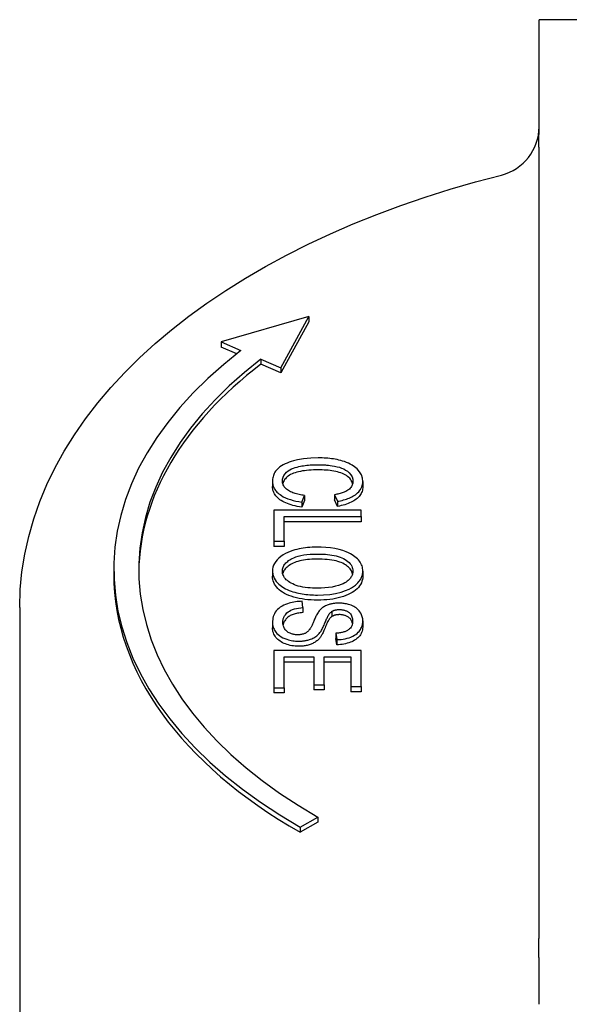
# Model space of a CAD drawing. Header units: millimetres. Extents: x 7 to 3694, y 32 to 425.
# Tile 5 of 11: x 384 to 406, y 271 to 310. Entities that reach past the tile are written whole.
import ezdxf

# ---------------------------------------------------------------- set-up
doc = ezdxf.new("R2010")
doc.units = ezdxf.units.MM
doc.layers.add('DETAIL', color=2, linetype='Continuous')

msp = doc.modelspace()

# ---------------------------------------------------------------- linework, layer by layer
at = {"layer": 'DETAIL'}
for p, q in [((404.891, 309.462), (404.891, 310.339)), ((427.391, 310.339), (404.891, 310.339)), ((404.891, 305.989), (404.891, 309.462)), ((404.891, 274.166), (404.891, 304.756)), ((395.662, 298.429), (392.139, 297.409)), ((394.539, 296.377), (395.662, 298.429)), ((395.662, 298.224), (394.539, 296.172)), ((395.662, 298.429), (395.662, 298.224)), ((392.139, 297.409), (392.939, 297.065)), ((392.139, 297.409), (392.139, 297.204)), ((392.769, 296.933), (392.139, 297.204)), ((393.739, 296.721), (394.539, 296.377)), ((393.739, 296.721), (393.739, 296.516)), ((394.539, 296.172), (393.739, 296.516)), ((394.539, 296.377), (394.539, 296.172)), ((394.203, 291.816), (394.203, 291.611)), ((397.823, 291.811), (397.823, 291.607)), ((395.374, 290.985), (395.492, 291.251)), ((395.492, 291.251), (395.492, 291.047)), ((396.695, 291.28), (396.804, 291.019)), ((396.695, 291.28), (396.695, 291.076)), ((395.492, 291.047), (395.374, 290.78)), ((395.374, 290.985), (395.374, 290.78)), ((396.804, 290.814), (396.695, 291.076)), ((396.804, 291.019), (396.804, 290.814)), ((394.262, 290.668), (394.262, 289.414)), ((397.762, 290.668), (394.262, 290.668)), ((394.675, 289.414), (394.675, 290.402)), ((394.675, 290.402), (397.762, 290.402)), ((397.762, 290.402), (397.762, 290.668)), ((397.762, 290.402), (397.762, 290.197)), ((397.762, 290.197), (394.675, 290.197)), ((394.262, 289.414), (394.675, 289.414)), ((394.262, 289.414), (394.262, 289.209)), ((394.675, 289.209), (394.262, 289.209)), ((394.675, 289.414), (394.675, 289.209)), ((387.839, 288.289), (387.839, 288.085)), ((394.203, 288.217), (394.203, 288.012)), ((397.823, 288.217), (397.823, 288.012)), ((395.425, 286.756), (395.388, 287.007)), ((384.066, 286.758), (384.066, 267.344)), ((395.425, 286.756), (395.425, 286.551)), ((396.577, 286.598), (396.577, 286.394)), ((394.203, 286.15), (394.203, 285.945)), ((397.823, 286.223), (397.823, 286.019)), ((396.743, 285.722), (396.777, 285.468)), ((396.743, 285.722), (396.743, 285.517)), ((396.777, 285.263), (396.743, 285.517)), ((396.777, 285.468), (396.777, 285.263)), ((394.262, 285.039), (394.262, 283.54)), ((397.762, 285.039), (394.262, 285.039)), ((397.762, 283.586), (397.762, 285.039)), ((394.675, 283.54), (394.675, 284.773)), ((394.675, 284.773), (395.865, 284.773)), ((395.865, 284.568), (394.675, 284.568)), ((395.865, 284.773), (395.865, 283.66)), ((396.279, 284.773), (397.348, 284.773)), ((396.279, 283.66), (396.279, 284.773)), ((397.348, 284.568), (396.279, 284.568)), ((397.348, 284.773), (397.348, 283.586)), ((395.865, 283.66), (395.865, 283.456)), ((395.865, 283.66), (396.279, 283.66)), ((396.279, 283.66), (396.279, 283.456)), ((394.262, 283.54), (394.262, 283.335)), ((394.262, 283.54), (394.675, 283.54)), ((394.675, 283.335), (394.262, 283.335)), ((394.675, 283.54), (394.675, 283.335)), ((396.279, 283.456), (395.865, 283.456)), ((397.348, 283.586), (397.762, 283.586)), ((397.348, 283.586), (397.348, 283.381)), ((397.762, 283.381), (397.348, 283.381)), ((397.762, 283.586), (397.762, 283.381)), ((395.308, 277.947), (396.015, 278.353)), ((396.015, 278.148), (395.308, 277.742)), ((396.015, 278.353), (396.015, 278.148)), ((395.308, 277.947), (395.308, 277.742)), ((404.891, 270.84), (404.891, 272.347))]:
    msp.add_line(p, q, dxfattribs=at)
at = {"layer": 'DETAIL', "flags": 128}
for points in [[(404.887, 305.23), (404.886, 305.266), (404.886, 305.3), (404.885, 305.333), (404.885, 305.365), (404.885, 305.396), (404.884, 305.427), (404.884, 305.458), (404.884, 305.49), (404.884, 305.521), (404.885, 305.554), (404.885, 305.587), (404.885, 305.622), (404.886, 305.656), (404.887, 305.688), (404.887, 305.721), (404.888, 305.752), (404.888, 305.783), (404.889, 305.813), (404.89, 305.843), (404.89, 305.873), (404.891, 305.902), (404.891, 305.931), (404.891, 305.96), (404.891, 305.989)], [(404.893, 304.755), (404.893, 304.775), (404.893, 304.795), (404.893, 304.815), (404.893, 304.835), (404.893, 304.855), (404.893, 304.875), (404.893, 304.894), (404.893, 304.914), (404.893, 304.934), (404.892, 304.954), (404.892, 304.974), (404.892, 304.993), (404.892, 305.013), (404.892, 305.033), (404.891, 305.053), (404.891, 305.072), (404.891, 305.092), (404.891, 305.112), (404.89, 305.131), (404.89, 305.151), (404.89, 305.171), (404.889, 305.19), (404.889, 305.21), (404.889, 305.229)], [(384.066, 286.758), (384.089, 287.475), (384.157, 288.19), (384.27, 288.903), (384.427, 289.611), (384.628, 290.313), (384.872, 291.007), (385.158, 291.693), (385.486, 292.37), (385.855, 293.036), (386.263, 293.69), (386.711, 294.333), (387.196, 294.963), (387.718, 295.58), (388.277, 296.183), (388.87, 296.771), (389.497, 297.344), (390.158, 297.902), (390.851, 298.444), (391.576, 298.969), (392.331, 299.477), (393.115, 299.968), (393.928, 300.442), (394.768, 300.897), (395.635, 301.333), (396.526, 301.751), (397.442, 302.149), (398.381, 302.527), (399.342, 302.885), (400.323, 303.222), (401.324, 303.538), (402.343, 303.833), (403.379, 304.106)], [(396.038, 292.76), (395.737, 292.75), (395.442, 292.719), (395.202, 292.677), (395.047, 292.64), (394.954, 292.614), (394.867, 292.585), (394.784, 292.553), (394.704, 292.518), (394.629, 292.479), (394.559, 292.438), (394.497, 292.395), (394.444, 292.353), (394.398, 292.31), (394.359, 292.267), (394.326, 292.225), (394.297, 292.181), (394.273, 292.137), (394.253, 292.092), (394.237, 292.047), (394.224, 292.001), (394.215, 291.955), (394.208, 291.909), (394.204, 291.862), (394.203, 291.816)], [(397.823, 291.811), (397.809, 291.945), (397.766, 292.077), (397.692, 292.204), (397.593, 292.318), (397.491, 292.405), (397.399, 292.468), (397.322, 292.511), (397.245, 292.548), (397.168, 292.581), (397.09, 292.609), (397.012, 292.634), (396.936, 292.656), (396.863, 292.674), (396.791, 292.69), (396.719, 292.704), (396.645, 292.717), (396.571, 292.727), (396.496, 292.736), (396.421, 292.744), (396.345, 292.75), (396.269, 292.754), (396.192, 292.758), (396.115, 292.76), (396.038, 292.76)], [(394.601, 291.839), (394.607, 291.912), (394.627, 291.983), (394.662, 292.053), (394.709, 292.12), (394.768, 292.183), (394.832, 292.235), (394.899, 292.279), (394.969, 292.315), (395.041, 292.346), (395.114, 292.371), (395.185, 292.392), (395.254, 292.409), (395.319, 292.423), (395.382, 292.435), (395.446, 292.446), (395.511, 292.455), (395.576, 292.463), (395.642, 292.469), (395.708, 292.475), (395.775, 292.479), (395.841, 292.482), (395.908, 292.484), (395.975, 292.486), (396.041, 292.486)], [(396.041, 292.486), (396.082, 292.486), (396.123, 292.485), (396.164, 292.484), (396.205, 292.483), (396.246, 292.481), (396.287, 292.478), (396.328, 292.475), (396.368, 292.472), (396.409, 292.468), (396.452, 292.463), (396.515, 292.456), (396.597, 292.444), (396.691, 292.428), (396.789, 292.407), (396.884, 292.381), (396.973, 292.351), (397.056, 292.315), (397.133, 292.274), (397.208, 292.224), (397.281, 292.161), (397.346, 292.084), (397.392, 291.997), (397.418, 291.908), (397.426, 291.818)], [(396.041, 292.281), (395.942, 292.28), (395.845, 292.278), (395.751, 292.273), (395.66, 292.266), (395.572, 292.257), (395.487, 292.247), (395.405, 292.234), (395.326, 292.22), (395.249, 292.204), (395.177, 292.185), (395.108, 292.165), (395.044, 292.142), (394.985, 292.117), (394.93, 292.091), (394.879, 292.062), (394.832, 292.031), (394.79, 291.998), (394.752, 291.962), (394.718, 291.926), (394.689, 291.889), (394.664, 291.852), (394.643, 291.814), (394.626, 291.775), (394.614, 291.735)], [(397.414, 291.72), (397.401, 291.768), (397.383, 291.814), (397.359, 291.858), (397.331, 291.9), (397.297, 291.94), (397.258, 291.978), (397.214, 292.014), (397.167, 292.048), (397.116, 292.079), (397.061, 292.108), (397.003, 292.134), (396.941, 292.158), (396.876, 292.179), (396.808, 292.198), (396.736, 292.214), (396.661, 292.228), (396.585, 292.241), (396.509, 292.252), (396.433, 292.261), (396.356, 292.268), (396.278, 292.274), (396.199, 292.278), (396.121, 292.281), (396.041, 292.281)], [(394.203, 291.816), (394.204, 291.779), (394.207, 291.742), (394.213, 291.705), (394.221, 291.669), (394.231, 291.632), (394.245, 291.596), (394.26, 291.56), (394.279, 291.525), (394.3, 291.49), (394.324, 291.456), (394.351, 291.423), (394.381, 291.39), (394.414, 291.358), (394.454, 291.323), (394.504, 291.285), (394.564, 291.245), (394.636, 291.203), (394.721, 291.161), (394.819, 291.121), (394.923, 291.085), (395.031, 291.054), (395.143, 291.027), (395.257, 291.004), (395.374, 290.985)], [(395.374, 290.78), (395.281, 290.795), (395.191, 290.812), (395.106, 290.831), (395.024, 290.851), (394.945, 290.873), (394.871, 290.898), (394.8, 290.924), (394.733, 290.951), (394.67, 290.981), (394.611, 291.013), (394.555, 291.046), (394.503, 291.081), (394.455, 291.118), (394.411, 291.156), (394.372, 291.195), (394.336, 291.236), (394.305, 291.278), (394.278, 291.322), (394.255, 291.367), (394.236, 291.413), (394.222, 291.46), (394.211, 291.509), (394.205, 291.56), (394.203, 291.611)], [(395.492, 291.251), (395.436, 291.259), (395.38, 291.267), (395.325, 291.277), (395.271, 291.288), (395.218, 291.3), (395.166, 291.313), (395.114, 291.328), (395.065, 291.344), (395.017, 291.362), (394.971, 291.381), (394.927, 291.401), (394.885, 291.423), (394.845, 291.447), (394.806, 291.474), (394.769, 291.503), (394.735, 291.534), (394.703, 291.568), (394.675, 291.605), (394.651, 291.642), (394.632, 291.681), (394.618, 291.72), (394.608, 291.759), (394.602, 291.799), (394.601, 291.839)], [(397.426, 291.818), (397.424, 291.782), (397.42, 291.746), (397.412, 291.71), (397.401, 291.675), (397.385, 291.64), (397.366, 291.606), (397.343, 291.573), (397.315, 291.54), (397.284, 291.51), (397.25, 291.483), (397.216, 291.459), (397.18, 291.437), (397.143, 291.417), (397.107, 291.4), (397.07, 291.384), (397.032, 291.369), (396.992, 291.355), (396.952, 291.342), (396.91, 291.33), (396.868, 291.318), (396.825, 291.308), (396.782, 291.298), (396.738, 291.289), (396.695, 291.28)], [(396.804, 291.019), (396.867, 291.03), (396.93, 291.043), (396.991, 291.057), (397.052, 291.072), (397.111, 291.089), (397.169, 291.108), (397.225, 291.128), (397.279, 291.149), (397.332, 291.172), (397.382, 291.197), (397.43, 291.223), (397.477, 291.251), (397.524, 291.282), (397.57, 291.317), (397.615, 291.355), (397.658, 291.397), (397.697, 291.444), (397.733, 291.494), (397.762, 291.545), (397.785, 291.597), (397.802, 291.65), (397.814, 291.703), (397.821, 291.757), (397.823, 291.811)], [(397.823, 291.607), (397.821, 291.557), (397.816, 291.509), (397.806, 291.462), (397.793, 291.416), (397.777, 291.372), (397.756, 291.329), (397.732, 291.288), (397.704, 291.248), (397.672, 291.209), (397.637, 291.171), (397.598, 291.135), (397.555, 291.1), (397.509, 291.067), (397.46, 291.035), (397.408, 291.005), (397.352, 290.977), (397.294, 290.951), (397.233, 290.926), (397.169, 290.903), (397.102, 290.882), (397.032, 290.862), (396.959, 290.845), (396.883, 290.828), (396.804, 290.814)], [(395.966, 289.178), (395.877, 289.177), (395.788, 289.174), (395.699, 289.168), (395.611, 289.16), (395.523, 289.15), (395.436, 289.138), (395.351, 289.123), (395.266, 289.106), (395.183, 289.087), (395.1, 289.065), (395.011, 289.039), (394.917, 289.006), (394.82, 288.967), (394.722, 288.921), (394.626, 288.866), (394.537, 288.805), (394.458, 288.74), (394.388, 288.671), (394.33, 288.599), (394.283, 288.526), (394.247, 288.45), (394.222, 288.374), (394.208, 288.296), (394.203, 288.217)], [(397.823, 288.217), (397.821, 288.269), (397.815, 288.32), (397.806, 288.372), (397.791, 288.423), (397.772, 288.473), (397.749, 288.523), (397.721, 288.571), (397.687, 288.619), (397.649, 288.666), (397.607, 288.711), (397.56, 288.754), (397.509, 288.795), (397.454, 288.835), (397.395, 288.873), (397.331, 288.91), (397.252, 288.95), (397.151, 288.994), (397.026, 289.039), (396.876, 289.082), (396.702, 289.119), (396.523, 289.146), (396.339, 289.165), (396.153, 289.175), (395.966, 289.178)], [(394.601, 288.219), (394.602, 288.257), (394.607, 288.295), (394.615, 288.332), (394.627, 288.37), (394.642, 288.407), (394.661, 288.443), (394.684, 288.478), (394.711, 288.513), (394.741, 288.547), (394.774, 288.579), (394.811, 288.61), (394.85, 288.639), (394.893, 288.668), (394.939, 288.695), (394.991, 288.723), (395.056, 288.753), (395.135, 288.785), (395.229, 288.815), (395.339, 288.843), (395.459, 288.867), (395.582, 288.884), (395.707, 288.896), (395.834, 288.902), (395.961, 288.904)], [(395.961, 288.904), (396.051, 288.904), (396.141, 288.901), (396.232, 288.898), (396.322, 288.892), (396.411, 288.884), (396.498, 288.874), (396.586, 288.862), (396.672, 288.847), (396.756, 288.829), (396.837, 288.807), (396.914, 288.782), (396.987, 288.753), (397.055, 288.72), (397.117, 288.683), (397.174, 288.643), (397.227, 288.601), (397.275, 288.557), (397.316, 288.511), (397.35, 288.464), (397.378, 288.416), (397.399, 288.367), (397.414, 288.317), (397.423, 288.267), (397.426, 288.216)], [(395.961, 288.699), (395.867, 288.698), (395.775, 288.695), (395.687, 288.689), (395.602, 288.681), (395.52, 288.671), (395.441, 288.659), (395.365, 288.644), (395.292, 288.627), (395.222, 288.608), (395.156, 288.587), (395.092, 288.563), (395.032, 288.537), (394.974, 288.509), (394.92, 288.479), (394.871, 288.448), (394.825, 288.416), (394.784, 288.382), (394.747, 288.348), (394.714, 288.312), (394.685, 288.275), (394.66, 288.237), (394.64, 288.198), (394.624, 288.157), (394.612, 288.116)], [(397.414, 288.114), (397.402, 288.154), (397.387, 288.193), (397.368, 288.231), (397.344, 288.268), (397.318, 288.304), (397.287, 288.34), (397.252, 288.374), (397.214, 288.408), (397.172, 288.441), (397.125, 288.473), (397.075, 288.503), (397.021, 288.532), (396.961, 288.559), (396.896, 288.583), (396.825, 288.606), (396.75, 288.625), (396.669, 288.643), (396.584, 288.658), (396.493, 288.67), (396.397, 288.681), (396.295, 288.689), (396.189, 288.695), (396.078, 288.698), (395.961, 288.699)], [(394.203, 288.217), (394.219, 288.077), (394.27, 287.939), (394.353, 287.807), (394.458, 287.693), (394.562, 287.608), (394.651, 287.55), (394.723, 287.511), (394.797, 287.475), (394.872, 287.444), (394.948, 287.415), (395.024, 287.39), (395.099, 287.368), (395.173, 287.349), (395.246, 287.333), (395.319, 287.318), (395.393, 287.305), (395.468, 287.293), (395.544, 287.284), (395.62, 287.276), (395.696, 287.269), (395.773, 287.264), (395.85, 287.261), (395.928, 287.258), (396.006, 287.258)], [(396.006, 287.053), (395.875, 287.055), (395.748, 287.061), (395.624, 287.07), (395.503, 287.084), (395.386, 287.101), (395.272, 287.122), (395.162, 287.147), (395.055, 287.176), (394.954, 287.209), (394.858, 287.244), (394.769, 287.283), (394.686, 287.325), (394.61, 287.371), (394.54, 287.419), (394.476, 287.471), (394.419, 287.526), (394.368, 287.583), (394.325, 287.641), (394.287, 287.7), (394.257, 287.761), (394.233, 287.822), (394.217, 287.884), (394.206, 287.948), (394.203, 288.012)], [(396.012, 287.532), (395.912, 287.533), (395.812, 287.536), (395.713, 287.542), (395.614, 287.551), (395.516, 287.563), (395.42, 287.579), (395.326, 287.598), (395.237, 287.62), (395.155, 287.646), (395.081, 287.673), (395.014, 287.702), (394.952, 287.733), (394.896, 287.766), (394.845, 287.8), (394.798, 287.836), (394.756, 287.873), (394.718, 287.913), (394.686, 287.954), (394.659, 287.997), (394.637, 288.04), (394.621, 288.084), (394.609, 288.128), (394.603, 288.173), (394.601, 288.219)], [(396.006, 287.258), (396.252, 287.265), (396.495, 287.286), (396.731, 287.324), (396.955, 287.377), (397.136, 287.438), (397.274, 287.498), (397.375, 287.553), (397.456, 287.605), (397.525, 287.657), (397.583, 287.707), (397.63, 287.754), (397.667, 287.797), (397.695, 287.834), (397.718, 287.867), (397.738, 287.901), (397.757, 287.935), (397.773, 287.969), (397.786, 288.004), (397.798, 288.039), (397.807, 288.074), (397.814, 288.11), (397.819, 288.145), (397.822, 288.181), (397.823, 288.217)], [(397.823, 288.012), (397.819, 287.944), (397.809, 287.877), (397.79, 287.811), (397.765, 287.748), (397.732, 287.686), (397.693, 287.626), (397.645, 287.567), (397.591, 287.511), (397.53, 287.456), (397.464, 287.405), (397.391, 287.358), (397.314, 287.314), (397.23, 287.273), (397.141, 287.235), (397.046, 287.201), (396.945, 287.17), (396.84, 287.143), (396.732, 287.119), (396.62, 287.099), (396.504, 287.082), (396.385, 287.069), (396.262, 287.06), (396.136, 287.055), (396.006, 287.053)], [(397.426, 288.216), (397.424, 288.184), (397.421, 288.153), (397.415, 288.121), (397.407, 288.09), (397.396, 288.059), (397.383, 288.029), (397.367, 287.999), (397.349, 287.969), (397.328, 287.94), (397.304, 287.911), (397.275, 287.879), (397.24, 287.847), (397.198, 287.813), (397.151, 287.779), (397.096, 287.746), (397.031, 287.712), (396.95, 287.676), (396.851, 287.641), (396.731, 287.608), (396.593, 287.579), (396.451, 287.557), (396.306, 287.542), (396.159, 287.534), (396.012, 287.532)], [(395.388, 287.007), (395.32, 287.005), (395.252, 287.001), (395.186, 286.995), (395.119, 286.986), (395.054, 286.976), (394.99, 286.964), (394.927, 286.949), (394.865, 286.932), (394.799, 286.911), (394.729, 286.885), (394.657, 286.853), (394.585, 286.815), (394.515, 286.771), (394.453, 286.724), (394.399, 286.674), (394.353, 286.622), (394.313, 286.567), (394.281, 286.51), (394.255, 286.451), (394.235, 286.392), (394.22, 286.331), (394.21, 286.271), (394.205, 286.21), (394.203, 286.15)], [(396.857, 286.932), (396.825, 286.932), (396.792, 286.931), (396.759, 286.929), (396.727, 286.926), (396.695, 286.923), (396.663, 286.919), (396.632, 286.915), (396.6, 286.909), (396.569, 286.903), (396.537, 286.896), (396.504, 286.887), (396.47, 286.877), (396.434, 286.866), (396.399, 286.853), (396.363, 286.837), (396.326, 286.82), (396.291, 286.802), (396.258, 286.782), (396.227, 286.762), (396.198, 286.74), (396.17, 286.718), (396.144, 286.695), (396.12, 286.671), (396.097, 286.647)], [(397.823, 286.223), (397.818, 286.306), (397.802, 286.389), (397.774, 286.469), (397.74, 286.536), (397.706, 286.59), (397.674, 286.63), (397.639, 286.668), (397.601, 286.704), (397.557, 286.738), (397.509, 286.77), (397.457, 286.8), (397.404, 286.825), (397.351, 286.847), (397.3, 286.865), (397.251, 286.879), (397.206, 286.891), (397.164, 286.901), (397.121, 286.909), (397.079, 286.916), (397.035, 286.922), (396.991, 286.926), (396.947, 286.929), (396.903, 286.931), (396.857, 286.932)], [(394.617, 286.162), (394.617, 286.186), (394.619, 286.21), (394.621, 286.234), (394.625, 286.257), (394.63, 286.281), (394.636, 286.305), (394.644, 286.328), (394.652, 286.351), (394.662, 286.374), (394.674, 286.397), (394.686, 286.42), (394.7, 286.442), (394.719, 286.468), (394.745, 286.501), (394.78, 286.538), (394.825, 286.578), (394.88, 286.616), (394.941, 286.65), (395.008, 286.678), (395.084, 286.703), (395.166, 286.722), (395.251, 286.737), (395.337, 286.748), (395.425, 286.756)], [(395.425, 286.551), (395.367, 286.546), (395.311, 286.541), (395.258, 286.533), (395.207, 286.525), (395.159, 286.516), (395.113, 286.505), (395.069, 286.494), (395.028, 286.481), (394.989, 286.466), (394.953, 286.451), (394.917, 286.433), (394.884, 286.414), (394.852, 286.393), (394.822, 286.37), (394.793, 286.345), (394.766, 286.319), (394.74, 286.291), (394.717, 286.26), (394.695, 286.229), (394.676, 286.197), (394.66, 286.164), (394.646, 286.13), (394.635, 286.095), (394.626, 286.06)], [(396.097, 286.647), (396.073, 286.619), (396.05, 286.588), (396.027, 286.555), (396.005, 286.519), (395.984, 286.482), (395.963, 286.443), (395.944, 286.404), (395.925, 286.364), (395.907, 286.325), (395.89, 286.286), (395.873, 286.248), (395.858, 286.212), (395.843, 286.178), (395.829, 286.145), (395.815, 286.114), (395.801, 286.083), (395.788, 286.054), (395.774, 286.026), (395.762, 286), (395.749, 285.975), (395.737, 285.953), (395.726, 285.932), (395.715, 285.915), (395.705, 285.899)], [(396.105, 285.749), (396.127, 285.779), (396.149, 285.812), (396.17, 285.849), (396.191, 285.887), (396.211, 285.928), (396.231, 285.97), (396.251, 286.013), (396.27, 286.056), (396.288, 286.1), (396.306, 286.142), (396.324, 286.184), (396.34, 286.224), (396.357, 286.262), (396.372, 286.297), (396.388, 286.331), (396.404, 286.366), (396.422, 286.4), (396.441, 286.434), (396.46, 286.467), (396.481, 286.498), (396.502, 286.526), (396.525, 286.553), (396.55, 286.577), (396.577, 286.598)], [(396.577, 286.394), (396.557, 286.379), (396.537, 286.361), (396.517, 286.339), (396.496, 286.314), (396.476, 286.286), (396.455, 286.254), (396.435, 286.218), (396.414, 286.18), (396.393, 286.137), (396.372, 286.092), (396.35, 286.043), (396.329, 285.99), (396.308, 285.938), (396.287, 285.888), (396.267, 285.841), (396.247, 285.796), (396.228, 285.755), (396.209, 285.716), (396.191, 285.681), (396.173, 285.648), (396.155, 285.618), (396.138, 285.59), (396.121, 285.566), (396.105, 285.544)], [(396.577, 286.598), (396.587, 286.605), (396.598, 286.61), (396.608, 286.616), (396.619, 286.622), (396.631, 286.627), (396.642, 286.632), (396.654, 286.637), (396.667, 286.642), (396.679, 286.646), (396.692, 286.65), (396.705, 286.654), (396.719, 286.657), (396.732, 286.661), (396.746, 286.663), (396.76, 286.666), (396.774, 286.668), (396.788, 286.67), (396.802, 286.672), (396.817, 286.673), (396.831, 286.674), (396.845, 286.675), (396.86, 286.676), (396.875, 286.676), (396.889, 286.676)], [(396.889, 286.472), (396.874, 286.471), (396.858, 286.471), (396.843, 286.47), (396.828, 286.469), (396.813, 286.468), (396.799, 286.467), (396.785, 286.465), (396.771, 286.463), (396.757, 286.461), (396.743, 286.458), (396.73, 286.455), (396.717, 286.452), (396.704, 286.449), (396.691, 286.445), (396.679, 286.441), (396.667, 286.437), (396.655, 286.432), (396.643, 286.428), (396.631, 286.423), (396.62, 286.417), (396.609, 286.412), (396.598, 286.406), (396.588, 286.4), (396.577, 286.394)], [(396.889, 286.676), (396.92, 286.676), (396.95, 286.674), (396.98, 286.671), (397.01, 286.667), (397.039, 286.662), (397.067, 286.655), (397.095, 286.647), (397.121, 286.638), (397.146, 286.629), (397.17, 286.618), (397.193, 286.607), (397.215, 286.595), (397.236, 286.582), (397.256, 286.568), (397.279, 286.551), (397.303, 286.529), (397.328, 286.502), (397.352, 286.468), (397.374, 286.428), (397.39, 286.386), (397.402, 286.343), (397.409, 286.299), (397.414, 286.255), (397.415, 286.213)], [(397.406, 286.114), (397.4, 286.144), (397.392, 286.173), (397.383, 286.201), (397.372, 286.227), (397.359, 286.252), (397.344, 286.275), (397.328, 286.297), (397.31, 286.317), (397.291, 286.336), (397.269, 286.354), (397.247, 286.37), (397.223, 286.385), (397.199, 286.399), (397.174, 286.412), (397.149, 286.423), (397.122, 286.433), (397.096, 286.442), (397.068, 286.45), (397.04, 286.457), (397.011, 286.462), (396.982, 286.466), (396.952, 286.469), (396.921, 286.471), (396.889, 286.472)], [(394.203, 286.15), (394.205, 286.106), (394.209, 286.061), (394.217, 286.017), (394.229, 285.973), (394.244, 285.929), (394.263, 285.886), (394.285, 285.844), (394.312, 285.802), (394.342, 285.762), (394.379, 285.719), (394.425, 285.675), (394.48, 285.629), (394.547, 285.584), (394.623, 285.543), (394.699, 285.51), (394.771, 285.483), (394.838, 285.463), (394.898, 285.447), (394.955, 285.435), (395.013, 285.425), (395.071, 285.418), (395.131, 285.412), (395.191, 285.409), (395.251, 285.408)], [(395.211, 285.663), (395.18, 285.664), (395.149, 285.666), (395.118, 285.668), (395.087, 285.672), (395.057, 285.677), (395.028, 285.683), (394.999, 285.69), (394.97, 285.699), (394.938, 285.71), (394.905, 285.723), (394.871, 285.739), (394.836, 285.758), (394.804, 285.78), (394.774, 285.804), (394.748, 285.829), (394.725, 285.855), (394.704, 285.881), (394.686, 285.909), (394.668, 285.94), (394.651, 285.976), (394.637, 286.015), (394.626, 286.059), (394.619, 286.108), (394.617, 286.162)], [(397.415, 286.213), (397.413, 286.164), (397.407, 286.115), (397.395, 286.067), (397.377, 286.019), (397.353, 285.973), (397.325, 285.933), (397.295, 285.901), (397.266, 285.876), (397.24, 285.857), (397.215, 285.841), (397.188, 285.826), (397.16, 285.812), (397.131, 285.799), (397.1, 285.787), (397.067, 285.776), (397.034, 285.766), (396.999, 285.757), (396.964, 285.749), (396.928, 285.742), (396.892, 285.737), (396.855, 285.732), (396.818, 285.728), (396.78, 285.724), (396.743, 285.722)], [(396.777, 285.468), (396.864, 285.471), (396.95, 285.478), (397.035, 285.49), (397.117, 285.505), (397.197, 285.524), (397.275, 285.547), (397.349, 285.574), (397.42, 285.606), (397.487, 285.642), (397.546, 285.681), (397.597, 285.721), (397.64, 285.762), (397.676, 285.801), (397.705, 285.839), (397.729, 285.876), (397.75, 285.914), (397.768, 285.951), (397.784, 285.989), (397.796, 286.028), (397.806, 286.067), (397.814, 286.106), (397.819, 286.145), (397.822, 286.184), (397.823, 286.223)], [(397.823, 286.019), (397.821, 285.964), (397.815, 285.91), (397.805, 285.859), (397.792, 285.808), (397.774, 285.76), (397.753, 285.713), (397.727, 285.668), (397.698, 285.625), (397.665, 285.583), (397.628, 285.544), (397.587, 285.508), (397.543, 285.474), (397.495, 285.442), (397.443, 285.413), (397.387, 285.386), (397.328, 285.361), (397.266, 285.34), (397.202, 285.321), (397.136, 285.304), (397.068, 285.291), (396.999, 285.28), (396.927, 285.271), (396.853, 285.266), (396.777, 285.263)], [(395.251, 285.203), (395.182, 285.205), (395.113, 285.209), (395.046, 285.216), (394.98, 285.226), (394.914, 285.239), (394.85, 285.255), (394.787, 285.273), (394.725, 285.295), (394.665, 285.319), (394.608, 285.346), (394.555, 285.375), (394.505, 285.407), (394.459, 285.441), (394.416, 285.478), (394.376, 285.517), (394.34, 285.559), (394.308, 285.603), (394.28, 285.648), (394.257, 285.694), (394.237, 285.742), (394.222, 285.79), (394.212, 285.841), (394.205, 285.892), (394.203, 285.945)], [(395.705, 285.899), (395.693, 285.881), (395.679, 285.863), (395.665, 285.845), (395.65, 285.828), (395.634, 285.81), (395.616, 285.794), (395.597, 285.778), (395.577, 285.762), (395.555, 285.747), (395.531, 285.733), (395.508, 285.721), (395.484, 285.711), (395.46, 285.702), (395.437, 285.694), (395.414, 285.688), (395.393, 285.683), (395.371, 285.678), (395.349, 285.674), (395.326, 285.671), (395.304, 285.668), (395.281, 285.666), (395.258, 285.665), (395.235, 285.664), (395.211, 285.663)], [(395.251, 285.408), (395.285, 285.408), (395.319, 285.409), (395.353, 285.411), (395.386, 285.413), (395.42, 285.416), (395.453, 285.42), (395.485, 285.424), (395.518, 285.429), (395.55, 285.435), (395.582, 285.442), (395.616, 285.45), (395.653, 285.459), (395.692, 285.471), (395.732, 285.485), (395.775, 285.502), (395.819, 285.522), (395.863, 285.545), (395.906, 285.571), (395.945, 285.598), (395.982, 285.626), (396.017, 285.656), (396.049, 285.686), (396.078, 285.717), (396.105, 285.749)], [(396.105, 285.544), (396.081, 285.516), (396.056, 285.489), (396.03, 285.463), (396.003, 285.438), (395.974, 285.415), (395.945, 285.393), (395.915, 285.372), (395.883, 285.352), (395.851, 285.334), (395.818, 285.317), (395.783, 285.301), (395.748, 285.286), (395.711, 285.273), (395.674, 285.261), (395.636, 285.25), (395.596, 285.24), (395.556, 285.231), (395.516, 285.224), (395.474, 285.218), (395.431, 285.212), (395.388, 285.208), (395.343, 285.205), (395.298, 285.204), (395.251, 285.203)], [(404.889, 273.474), (404.889, 273.503), (404.889, 273.532), (404.89, 273.56), (404.89, 273.589), (404.89, 273.618), (404.891, 273.646), (404.891, 273.675), (404.891, 273.704), (404.891, 273.733), (404.892, 273.761), (404.892, 273.79), (404.892, 273.819), (404.892, 273.848), (404.892, 273.877), (404.893, 273.905), (404.893, 273.934), (404.893, 273.963), (404.893, 273.992), (404.893, 274.021), (404.893, 274.049), (404.893, 274.078), (404.893, 274.107), (404.893, 274.136), (404.893, 274.165)], [(404.891, 272.347), (404.891, 272.388), (404.891, 272.43), (404.891, 272.472), (404.89, 272.515), (404.89, 272.558), (404.889, 272.601), (404.889, 272.645), (404.888, 272.689), (404.887, 272.734), (404.887, 272.781), (404.886, 272.828), (404.886, 272.876), (404.885, 272.925), (404.885, 272.976), (404.884, 273.027), (404.884, 273.077), (404.884, 273.126), (404.884, 273.175), (404.884, 273.223), (404.885, 273.272), (404.885, 273.321), (404.886, 273.371), (404.886, 273.423), (404.887, 273.475)]]:
    msp.add_lwpolyline(points, dxfattribs=at)
at = {"layer": 'DETAIL'}
msp.add_arc((402.891, 306.046), 2, 284.1135, 0, dxfattribs=at)
for centre, major_axis, start_param, end_param in [((413.339, 288.289), (-25.5, 0), 5.639684, 7.068584), ((413.339, 288.289), (-24.5, 0), 5.639684, 7.068584), ((413.339, 288.085), (-24.5, 0), 5.639684, 6.275899), ((413.339, 288.085), (-25.5, 0), 0, 0.785398)]:
    msp.add_ellipse(centre, major_axis=major_axis, ratio=0.573576, start_param=start_param, end_param=end_param, dxfattribs=at)

doc.saveas('drawing.dxf')
